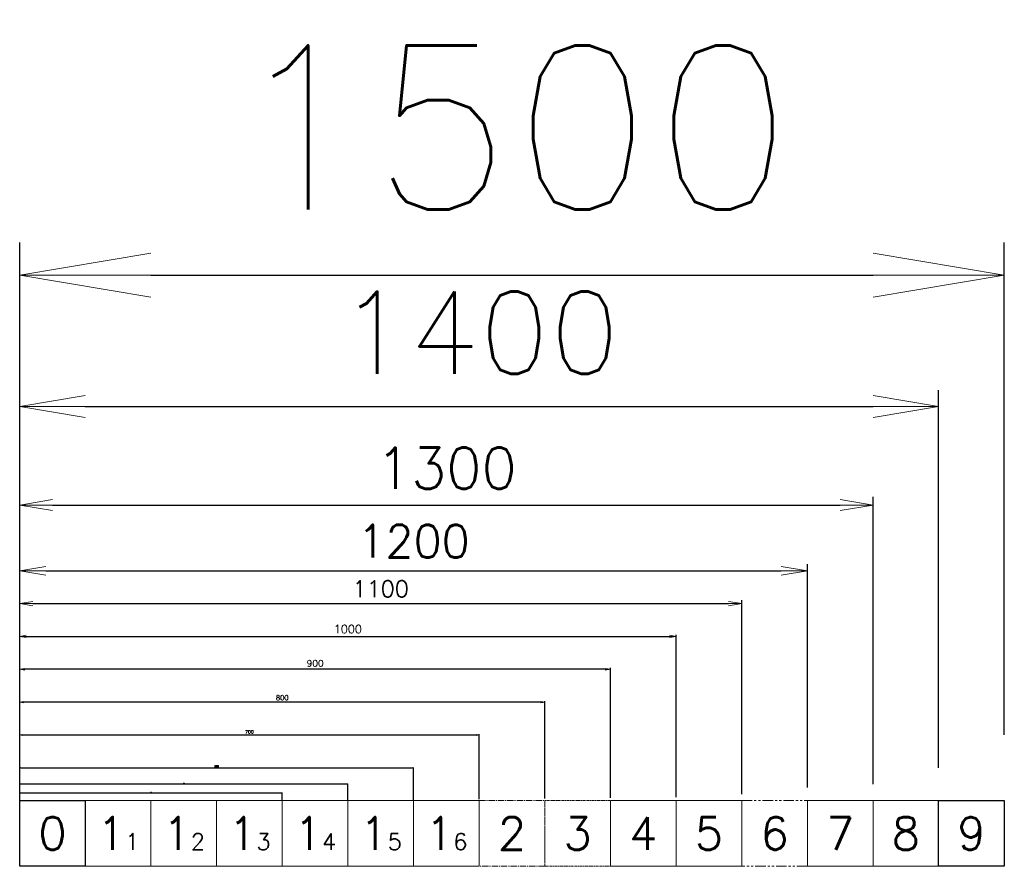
# Model space of a CAD drawing. Extents: x 4518 to 9003, y 4874 to 7824.
# Tile 1 of 8: x 4518 to 6018, y 4874 to 6163. Entities that reach past the tile are written whole.
import ezdxf

# ---------------------------------------------------------------- set-up
doc = ezdxf.new("R2010")
doc.units = 0
doc.header["$LTSCALE"] = 0.5
for name, pattern in [('CENTER2', [28.575, 19.05, -3.175, 3.175, -3.175]), ('HIDDEN2', [4.7625, 3.175, -1.5875]), ('PHANTOM', [63.5, 31.75, -6.35, 6.35, -6.35, 6.35, -6.35])]:
    doc.linetypes.add(name, pattern=pattern)
doc.layers.get('0').update_dxf_attribs({"linetype": 'CONTINUOUS'})
doc.layers.get('DEFPOINTS').update_dxf_attribs({"linetype": 'CONTINUOUS'})
for name, color, linetype, lineweight in [('01-図1', 2, 'CONTINUOUS', 20), ('01-図2', 3, 'CONTINUOUS', 20), ('01-図3', 5, 'CONTINUOUS', 20), ('01-図4', 202, 'CONTINUOUS', 20), ('01-図5', 6, 'CONTINUOUS', 20), ('01-図6', 7, 'CONTINUOUS', 20), ('02-中心線', 1, 'CENTER2', 9), ('03-隠線', 8, 'HIDDEN2', 9), ('04-寸法', 4, 'CONTINUOUS', 9), ('05-細線', 54, 'CONTINUOUS', 9), ('06-想像線', 150, 'PHANTOM', 9), ('07-文字', 7, 'CONTINUOUS', 9), ('08-溶接', 61, 'CONTINUOUS', 9)]:
    doc.layers.add(name, color=color, linetype=linetype, lineweight=lineweight)
doc.layers.add('09-稜線', color=2, linetype='CONTINUOUS')
doc.styles.get("Standard").update_dxf_attribs({"font": 'txt.shx', "bigfont": 'bigfont.shx'})
doc.dimstyles.new('1-0.25', dxfattribs={"dimtxt": 0.5, "dimasz": 0.5, "dimexe": 0.125, "dimexo": 0.25, "dimgap": 0.5, "dimtad": 1, "dimzin": 9, "dimdsep": 46, "dimtxsty": 'Standard', "dimblk1": 'OPEN', "dimblk2": 'OPEN', "dimsah": 1, "dimcen": 0, "dimclrt": 7, "dimadec": 0, "dimazin": 0, "dimtfac": 1, "dimtofl": 0, "dimtmove": 0, "dimatfit": 3, "dimldrblk": 'OPEN', "dimfxl": 1, "dimtolj": 1, "dimtzin": 9, "dimarcsym": 0})
doc.dimstyles.new('1-0.5', dxfattribs={"dimtxt": 1, "dimasz": 1, "dimexe": 0.25, "dimexo": 0.5, "dimgap": 0.5, "dimtad": 1, "dimzin": 9, "dimdsep": 46, "dimtxsty": 'Standard', "dimblk1": 'OPEN', "dimblk2": 'OPEN', "dimsah": 1, "dimcen": 0, "dimclrt": 7, "dimadec": 0, "dimazin": 0, "dimtfac": 1, "dimtofl": 0, "dimtmove": 0, "dimatfit": 3, "dimldrblk": 'OPEN', "dimfxl": 1, "dimtolj": 1, "dimtzin": 9, "dimarcsym": 0})
doc.dimstyles.new('1-1', dxfattribs={"dimtxt": 2.5, "dimasz": 2, "dimexe": 0.5, "dimexo": 1, "dimgap": 1, "dimtad": 1, "dimzin": 9, "dimdsep": 46, "dimtxsty": 'Standard', "dimblk1": 'OPEN', "dimblk2": 'OPEN', "dimsah": 1, "dimcen": 0, "dimclrt": 7, "dimadec": 0, "dimazin": 0, "dimtfac": 0.5, "dimtofl": 0, "dimtmove": 0, "dimatfit": 3, "dimldrblk": 'OPEN', "dimfxl": 1, "dimtolj": 1, "dimtzin": 9, "dimarcsym": 0})
doc.dimstyles.new('1-10', dxfattribs={"dimtxt": 25, "dimasz": 20, "dimexe": 5, "dimexo": 10, "dimgap": 10, "dimtad": 1, "dimdec": 0, "dimzin": 9, "dimdsep": 46, "dimtxsty": 'Standard', "dimblk1": 'OPEN', "dimblk2": 'OPEN', "dimsah": 1, "dimcen": 0, "dimclrt": 7, "dimadec": 0, "dimazin": 0, "dimtfac": 0.5, "dimtdec": 0, "dimtofl": 0, "dimtmove": 0, "dimatfit": 3, "dimldrblk": 'OPEN', "dimfxl": 1, "dimtolj": 1, "dimtzin": 9, "dimarcsym": 0})
doc.dimstyles.new('1-100', dxfattribs={"dimtxt": 250, "dimasz": 200, "dimexe": 50, "dimexo": 100, "dimgap": 100, "dimtad": 1, "dimzin": 9, "dimdsep": 46, "dimtxsty": 'Standard', "dimblk1": 'OPEN', "dimblk2": 'OPEN', "dimsah": 1, "dimcen": 0, "dimclrt": 7, "dimadec": 0, "dimazin": 0, "dimtfac": 0.5, "dimtofl": 0, "dimtmove": 0, "dimatfit": 3, "dimldrblk": 'OPEN', "dimfxl": 1, "dimtolj": 1, "dimtzin": 9, "dimarcsym": 0})
doc.dimstyles.new('1-2', dxfattribs={"dimtxt": 5, "dimasz": 4, "dimexe": 1, "dimexo": 2, "dimgap": 2, "dimtad": 1, "dimzin": 9, "dimdsep": 46, "dimtxsty": 'Standard', "dimblk1": 'OPEN', "dimblk2": 'OPEN', "dimsah": 1, "dimcen": 0, "dimclrt": 7, "dimadec": 0, "dimazin": 0, "dimtfac": 0.5, "dimtofl": 0, "dimtmove": 0, "dimatfit": 3, "dimldrblk": 'OPEN', "dimfxl": 1, "dimtolj": 1, "dimtzin": 9, "dimarcsym": 0})
doc.dimstyles.new('1-20', dxfattribs={"dimtxt": 50, "dimasz": 40, "dimexe": 10, "dimexo": 20, "dimgap": 20, "dimtad": 1, "dimzin": 9, "dimdsep": 46, "dimtxsty": 'Standard', "dimblk1": 'OPEN', "dimblk2": 'OPEN', "dimsah": 1, "dimcen": 0, "dimclrt": 7, "dimadec": 0, "dimazin": 0, "dimtfac": 0.5, "dimtofl": 0, "dimtmove": 0, "dimatfit": 3, "dimldrblk": 'OPEN', "dimfxl": 1, "dimtolj": 1, "dimtzin": 9, "dimarcsym": 0})
doc.dimstyles.new('1-25', dxfattribs={"dimtxt": 62.5, "dimasz": 50, "dimexe": 12.5, "dimexo": 25, "dimgap": 25, "dimtad": 1, "dimzin": 9, "dimdsep": 46, "dimtxsty": 'Standard', "dimblk1": 'OPEN', "dimblk2": 'OPEN', "dimsah": 1, "dimcen": 0, "dimclrt": 7, "dimadec": 0, "dimazin": 0, "dimtfac": 0.5, "dimtofl": 0, "dimtmove": 0, "dimatfit": 3, "dimldrblk": 'OPEN', "dimfxl": 1, "dimtolj": 1, "dimtzin": 9, "dimarcsym": 0})
doc.dimstyles.new('1-3', dxfattribs={"dimtxt": 7.5, "dimasz": 6, "dimexe": 1.5, "dimexo": 3, "dimgap": 3, "dimtad": 1, "dimzin": 9, "dimdsep": 46, "dimtxsty": 'Standard', "dimblk1": 'OPEN', "dimblk2": 'OPEN', "dimsah": 1, "dimcen": 0, "dimclrt": 7, "dimadec": 0, "dimazin": 0, "dimtfac": 0.5, "dimtofl": 0, "dimtmove": 0, "dimatfit": 3, "dimldrblk": 'OPEN', "dimfxl": 1, "dimtolj": 1, "dimtzin": 9, "dimarcsym": 0})
doc.dimstyles.new('1-4', dxfattribs={"dimtxt": 10, "dimasz": 8, "dimexe": 2, "dimexo": 4, "dimgap": 4, "dimtad": 1, "dimzin": 9, "dimdsep": 46, "dimtxsty": 'Standard', "dimblk1": 'OPEN', "dimblk2": 'OPEN', "dimsah": 1, "dimcen": 0, "dimclrt": 7, "dimadec": 0, "dimazin": 0, "dimtfac": 0.5, "dimtofl": 0, "dimtmove": 0, "dimatfit": 3, "dimldrblk": 'OPEN', "dimfxl": 1, "dimtolj": 1, "dimtzin": 9, "dimarcsym": 0})
doc.dimstyles.new('1-5', dxfattribs={"dimtxt": 12.5, "dimasz": 10, "dimexe": 2.5, "dimexo": 5, "dimgap": 5, "dimtad": 1, "dimzin": 9, "dimdsep": 46, "dimtxsty": 'Standard', "dimblk1": 'OPEN', "dimblk2": 'OPEN', "dimsah": 1, "dimcen": 0, "dimclrt": 7, "dimadec": 0, "dimazin": 0, "dimtfac": 0.5, "dimtofl": 0, "dimtmove": 0, "dimatfit": 3, "dimldrblk": 'OPEN', "dimfxl": 1, "dimtolj": 1, "dimtzin": 9, "dimarcsym": 0})
doc.dimstyles.new('1-50', dxfattribs={"dimtxt": 125, "dimasz": 100, "dimexe": 25, "dimexo": 50, "dimgap": 50, "dimtad": 1, "dimzin": 9, "dimdsep": 46, "dimtxsty": 'Standard', "dimblk1": 'OPEN', "dimblk2": 'OPEN', "dimsah": 1, "dimcen": 0, "dimclrt": 7, "dimadec": 0, "dimazin": 0, "dimtfac": 0.5, "dimtofl": 0, "dimtmove": 0, "dimatfit": 3, "dimldrblk": 'OPEN', "dimfxl": 1, "dimtolj": 1, "dimtzin": 9, "dimarcsym": 0})

# ---------------------------------------------------------------- blocks, each defined once
blk = doc.blocks.new('_OPEN')
at = {"color": 0, "linetype": 'ByBlock'}
for p, q in [((-1, 0.1667), (0, 0)), ((0, 0), (-1, -0.1667)), ((0, 0), (-1, 0))]:
    blk.add_line(p, q, dxfattribs=at)
blk = doc.blocks.new('*D7')
at = {"layer": '04-寸法', "color": 0, "lineweight": -2, "transparency": 16777216}
for p, q in [((4518.4, 4974.7), (4518.4, 5024.2)), ((4520.4, 5023.7), (5116.4, 5023.7)), ((5118.4, 4974.7), (5118.4, 5024.2))]:
    blk.add_line(p, q, dxfattribs=at)
at = {"layer": 'DEFPOINTS', "color": 0, "transparency": 16777216}
for p in [(5118.4, 5023.7), (4518.4, 4973.7), (5118.4, 4973.7)]:
    blk.add_point(p, dxfattribs=at)
at = {"layer": '04-寸法', "color": 0, "lineweight": -2, "transparency": 16777216, "xscale": 2, "yscale": 2, "zscale": 2, "rotation": 180}
blk.add_blockref('_OPEN', (4518.4, 5023.7), dxfattribs=at)
at = {"layer": '04-寸法', "color": 0, "lineweight": -2, "transparency": 16777216, "xscale": 2, "yscale": 2, "zscale": 2}
blk.add_blockref('_OPEN', (5118.4, 5023.7), dxfattribs=at)
at = {"layer": '04-寸法', "color": 7, "transparency": 16777216, "insert": (4818.4, 5025.9), "char_height": 2.5, "attachment_point": 5}
blk.add_mtext('\\A1;600', dxfattribs=at)
blk = doc.blocks.new('*D8')
at = {"layer": '04-寸法', "color": 0, "lineweight": -2, "transparency": 16777216}
for p, q in [((4518.4, 4975.7), (4518.4, 5074.7)), ((4522.4, 5073.7), (5214.4, 5073.7)), ((5218.4, 4975.7), (5218.4, 5074.7))]:
    blk.add_line(p, q, dxfattribs=at)
at = {"layer": 'DEFPOINTS', "color": 0, "transparency": 16777216}
for p in [(5218.4, 5073.7), (4518.4, 4973.7), (5218.4, 4973.7)]:
    blk.add_point(p, dxfattribs=at)
at = {"layer": '04-寸法', "color": 0, "lineweight": -2, "transparency": 16777216, "xscale": 4, "yscale": 4, "zscale": 4, "rotation": 180}
blk.add_blockref('_OPEN', (4518.4, 5073.7), dxfattribs=at)
at = {"layer": '04-寸法', "color": 0, "lineweight": -2, "transparency": 16777216, "xscale": 4, "yscale": 4, "zscale": 4}
blk.add_blockref('_OPEN', (5218.4, 5073.7), dxfattribs=at)
at = {"layer": '04-寸法', "color": 7, "transparency": 16777216, "insert": (4868.4, 5078.2), "char_height": 5, "attachment_point": 5}
blk.add_mtext('\\A1;700', dxfattribs=at)
blk = doc.blocks.new('*D9')
at = {"layer": '04-寸法', "color": 0, "lineweight": -2, "transparency": 16777216}
for p, q in [((4518.4, 4978.7), (4518.4, 5226.2)), ((4528.4, 5223.7), (5508.4, 5223.7)), ((5518.4, 4978.7), (5518.4, 5226.2))]:
    blk.add_line(p, q, dxfattribs=at)
at = {"layer": 'DEFPOINTS', "color": 0, "transparency": 16777216}
for p in [(5518.4, 5223.7), (4518.4, 4973.7), (5518.4, 4973.7)]:
    blk.add_point(p, dxfattribs=at)
at = {"layer": '04-寸法', "color": 0, "lineweight": -2, "transparency": 16777216, "xscale": 10, "yscale": 10, "zscale": 10, "rotation": 180}
blk.add_blockref('_OPEN', (4518.4, 5223.7), dxfattribs=at)
at = {"layer": '04-寸法', "color": 0, "lineweight": -2, "transparency": 16777216, "xscale": 10, "yscale": 10, "zscale": 10}
blk.add_blockref('_OPEN', (5518.4, 5223.7), dxfattribs=at)
at = {"layer": '04-寸法', "color": 7, "transparency": 16777216, "insert": (5018.4, 5234.9), "char_height": 12.5, "attachment_point": 5}
blk.add_mtext('\\A1;1000', dxfattribs=at)
blk = doc.blocks.new('*D10')
at = {"layer": '04-寸法', "color": 0, "lineweight": -2, "transparency": 16777216}
for p, q in [((4518.4, 4983.7), (4518.4, 5278.7)), ((4538.4, 5273.7), (5598.4, 5273.7)), ((5618.4, 4983.7), (5618.4, 5278.7))]:
    blk.add_line(p, q, dxfattribs=at)
at = {"layer": 'DEFPOINTS', "color": 0, "transparency": 16777216}
for p in [(5618.4, 5273.7), (4518.4, 4973.7), (5618.4, 4973.7)]:
    blk.add_point(p, dxfattribs=at)
at = {"layer": '04-寸法', "color": 0, "lineweight": -2, "transparency": 16777216, "xscale": 20, "yscale": 20, "zscale": 20, "rotation": 180}
blk.add_blockref('_OPEN', (4518.4, 5273.7), dxfattribs=at)
at = {"layer": '04-寸法', "color": 0, "lineweight": -2, "transparency": 16777216, "xscale": 20, "yscale": 20, "zscale": 20}
blk.add_blockref('_OPEN', (5618.4, 5273.7), dxfattribs=at)
at = {"layer": '04-寸法', "color": 7, "transparency": 16777216, "insert": (5068.4, 5296.2), "char_height": 25, "attachment_point": 5}
blk.add_mtext('\\A1;1100', dxfattribs=at)
blk = doc.blocks.new('*D11')
at = {"layer": '04-寸法', "color": 0, "lineweight": -2, "transparency": 16777216}
for p, q in [((4518.4, 4993.7), (4518.4, 5333.7)), ((5718.4, 4993.7), (5718.4, 5333.7)), ((4558.4, 5323.7), (5678.4, 5323.7))]:
    blk.add_line(p, q, dxfattribs=at)
at = {"layer": 'DEFPOINTS', "color": 0, "transparency": 16777216}
for p in [(5718.4, 5323.7), (4518.4, 4973.7), (5718.4, 4973.7)]:
    blk.add_point(p, dxfattribs=at)
at = {"layer": '04-寸法', "color": 0, "lineweight": -2, "transparency": 16777216, "xscale": 40, "yscale": 40, "zscale": 40, "rotation": 180}
blk.add_blockref('_OPEN', (4518.4, 5323.7), dxfattribs=at)
at = {"layer": '04-寸法', "color": 0, "lineweight": -2, "transparency": 16777216, "xscale": 40, "yscale": 40, "zscale": 40}
blk.add_blockref('_OPEN', (5718.4, 5323.7), dxfattribs=at)
at = {"layer": '04-寸法', "color": 7, "transparency": 16777216, "insert": (5118.4, 5368.7), "char_height": 50, "attachment_point": 5}
blk.add_mtext('\\A1;1200', dxfattribs=at)
blk = doc.blocks.new('*D12')
at = {"layer": '04-寸法', "color": 0, "lineweight": -2, "transparency": 16777216}
for p, q in [((4518.4, 4975.2), (4518.4, 4999.2)), ((4519.4, 4999), (5017.4, 4999)), ((5018.4, 4974.2), (5018.4, 4999.2))]:
    blk.add_line(p, q, dxfattribs=at)
at = {"layer": 'DEFPOINTS', "color": 0, "transparency": 16777216}
for p in [(5018.4, 4999), (4518.4, 4974.7), (5018.4, 4973.7)]:
    blk.add_point(p, dxfattribs=at)
at = {"layer": '04-寸法', "color": 0, "lineweight": -2, "transparency": 16777216, "rotation": 180}
blk.add_blockref('_OPEN', (4518.4, 4999), dxfattribs=at)
at = {"layer": '04-寸法', "color": 0, "lineweight": -2, "transparency": 16777216}
blk.add_blockref('_OPEN', (5018.4, 4999), dxfattribs=at)
at = {"layer": '04-寸法', "color": 7, "transparency": 16777216, "insert": (4768.4, 5000), "char_height": 1, "attachment_point": 5}
blk.add_mtext('\\A1;500', dxfattribs=at)
blk = doc.blocks.new('*D13')
at = {"layer": '04-寸法', "color": 0, "lineweight": -2, "transparency": 16777216}
for p, q in [((4518.4, 4973.9), (4518.4, 4985.8)), ((4518.9, 4985.6), (4917.9, 4985.6)), ((4918.4, 4973.9), (4918.4, 4985.8))]:
    blk.add_line(p, q, dxfattribs=at)
at = {"layer": 'DEFPOINTS', "color": 0, "transparency": 16777216}
for p in [(4918.4, 4985.6), (4518.4, 4973.7), (4918.4, 4973.7)]:
    blk.add_point(p, dxfattribs=at)
at = {"layer": '04-寸法', "color": 0, "lineweight": -2, "transparency": 16777216, "xscale": 0.5, "yscale": 0.5, "zscale": 0.5, "rotation": 180}
blk.add_blockref('_OPEN', (4518.4, 4985.6), dxfattribs=at)
at = {"layer": '04-寸法', "color": 0, "lineweight": -2, "transparency": 16777216, "xscale": 0.5, "yscale": 0.5, "zscale": 0.5}
blk.add_blockref('_OPEN', (4918.4, 4985.6), dxfattribs=at)
at = {"layer": '04-寸法', "color": 7, "transparency": 16777216, "insert": (4718.4, 4986.4), "char_height": 0.5, "attachment_point": 5}
blk.add_mtext('\\A1;400', dxfattribs=at)
blk = doc.blocks.new('*D14')
at = {"layer": '04-寸法', "color": 0, "lineweight": -2, "transparency": 16777216}
for p, q in [((4518.4, 4998.7), (4518.4, 5436.2)), ((5818.4, 4998.7), (5818.4, 5436.2)), ((4568.4, 5423.7), (5768.4, 5423.7))]:
    blk.add_line(p, q, dxfattribs=at)
at = {"layer": 'DEFPOINTS', "color": 0, "transparency": 16777216}
for p in [(5818.4, 5423.7), (4518.4, 4973.7), (5818.4, 4973.7)]:
    blk.add_point(p, dxfattribs=at)
at = {"layer": '04-寸法', "color": 0, "lineweight": -2, "transparency": 16777216, "xscale": 50, "yscale": 50, "zscale": 50, "rotation": 180}
blk.add_blockref('_OPEN', (4518.4, 5423.7), dxfattribs=at)
at = {"layer": '04-寸法', "color": 0, "lineweight": -2, "transparency": 16777216, "xscale": 50, "yscale": 50, "zscale": 50}
blk.add_blockref('_OPEN', (5818.4, 5423.7), dxfattribs=at)
at = {"layer": '04-寸法', "color": 7, "transparency": 16777216, "insert": (5168.4, 5479.9), "char_height": 62.5, "attachment_point": 5}
blk.add_mtext('\\A1;1300', dxfattribs=at)
blk = doc.blocks.new('*D15')
at = {"layer": '04-寸法', "color": 0, "lineweight": -2, "transparency": 16777216}
for p, q in [((4518.4, 5023.7), (4518.4, 5598.7)), ((5918.4, 5023.7), (5918.4, 5598.7)), ((4618.4, 5573.7), (5818.4, 5573.7))]:
    blk.add_line(p, q, dxfattribs=at)
at = {"layer": 'DEFPOINTS', "color": 0, "transparency": 16777216}
for p in [(5918.4, 5573.7), (4518.4, 4973.7), (5918.4, 4973.7)]:
    blk.add_point(p, dxfattribs=at)
at = {"layer": '04-寸法', "color": 0, "lineweight": -2, "transparency": 16777216, "xscale": 100, "yscale": 100, "zscale": 100, "rotation": 180}
blk.add_blockref('_OPEN', (4518.4, 5573.7), dxfattribs=at)
at = {"layer": '04-寸法', "color": 0, "lineweight": -2, "transparency": 16777216, "xscale": 100, "yscale": 100, "zscale": 100}
blk.add_blockref('_OPEN', (5918.4, 5573.7), dxfattribs=at)
at = {"layer": '04-寸法', "color": 7, "transparency": 16777216, "insert": (5218.4, 5686.2), "char_height": 125, "attachment_point": 5}
blk.add_mtext('\\A1;1400', dxfattribs=at)
blk = doc.blocks.new('*D16')
at = {"layer": '04-寸法', "color": 0, "lineweight": -2, "transparency": 16777216}
for p, q in [((4518.4, 5073.7), (4518.4, 5823.7)), ((6018.4, 5073.7), (6018.4, 5823.7)), ((4718.4, 5773.7), (5818.4, 5773.7))]:
    blk.add_line(p, q, dxfattribs=at)
at = {"layer": 'DEFPOINTS', "color": 0, "transparency": 16777216}
for p in [(6018.4, 5773.7), (4518.4, 4973.7), (6018.4, 4973.7)]:
    blk.add_point(p, dxfattribs=at)
at = {"layer": '04-寸法', "color": 0, "lineweight": -2, "transparency": 16777216, "xscale": 200, "yscale": 200, "zscale": 200, "rotation": 180}
blk.add_blockref('_OPEN', (4518.4, 5773.7), dxfattribs=at)
at = {"layer": '04-寸法', "color": 0, "lineweight": -2, "transparency": 16777216, "xscale": 200, "yscale": 200, "zscale": 200}
blk.add_blockref('_OPEN', (6018.4, 5773.7), dxfattribs=at)
at = {"layer": '04-寸法', "color": 7, "transparency": 16777216, "insert": (5268.4, 5998.7), "char_height": 250, "attachment_point": 5}
blk.add_mtext('\\A1;1500', dxfattribs=at)
blk = doc.blocks.new('*D17')
at = {"layer": '04-寸法', "color": 0, "lineweight": -2, "transparency": 16777216}
for p, q in [((4518.4, 4977.7), (4518.4, 5175.7)), ((5418.4, 4977.7), (5418.4, 5175.7)), ((5410.4, 5173.7), (4526.4, 5173.7))]:
    blk.add_line(p, q, dxfattribs=at)
at = {"layer": 'DEFPOINTS', "color": 0, "transparency": 16777216}
for p in [(4518.4, 5173.7), (4518.4, 4973.7), (5418.4, 4973.7)]:
    blk.add_point(p, dxfattribs=at)
at = {"layer": '04-寸法', "color": 0, "lineweight": -2, "transparency": 16777216, "xscale": 8, "yscale": 8, "zscale": 8, "rotation": 180}
blk.add_blockref('_OPEN', (4518.4, 5173.7), dxfattribs=at)
at = {"layer": '04-寸法', "color": 0, "lineweight": -2, "transparency": 16777216, "xscale": 8, "yscale": 8, "zscale": 8}
blk.add_blockref('_OPEN', (5418.4, 5173.7), dxfattribs=at)
at = {"layer": '04-寸法', "color": 7, "transparency": 16777216, "insert": (4968.4, 5182.7), "char_height": 10, "attachment_point": 5}
blk.add_mtext('\\A1;900', dxfattribs=at)
blk = doc.blocks.new('*D18')
at = {"layer": '04-寸法', "color": 0, "lineweight": -2, "transparency": 16777216}
for p, q in [((4518.4, 4976.7), (4518.4, 5125.2)), ((5312.4, 5123.7), (4524.4, 5123.7)), ((5318.4, 4976.7), (5318.4, 5125.2))]:
    blk.add_line(p, q, dxfattribs=at)
at = {"layer": 'DEFPOINTS', "color": 0, "transparency": 16777216}
for p in [(4518.4, 5123.7), (4518.4, 4973.7), (5318.4, 4973.7)]:
    blk.add_point(p, dxfattribs=at)
at = {"layer": '04-寸法', "color": 0, "lineweight": -2, "transparency": 16777216, "xscale": 6, "yscale": 6, "zscale": 6, "rotation": 180}
blk.add_blockref('_OPEN', (4518.4, 5123.7), dxfattribs=at)
at = {"layer": '04-寸法', "color": 0, "lineweight": -2, "transparency": 16777216, "xscale": 6, "yscale": 6, "zscale": 6}
blk.add_blockref('_OPEN', (5318.4, 5123.7), dxfattribs=at)
at = {"layer": '04-寸法', "color": 7, "transparency": 16777216, "insert": (4918.4, 5130.4), "char_height": 7.5, "attachment_point": 5}
blk.add_mtext('\\A1;800', dxfattribs=at)

msp = doc.modelspace()

# ---------------------------------------------------------------- linework, layer by layer
msp.add_lwpolyline([(4518.408, 4973.682), (4618.408, 4973.682), (4618.408, 4873.682), (4518.408, 4873.682)], close=True)
at = {"layer": '01-図1'}
msp.add_lwpolyline([(4618.408, 4973.682), (4718.408, 4973.682), (4718.408, 4873.682), (4618.408, 4873.682)], close=True, dxfattribs=at)
at = {"layer": '01-図2'}
msp.add_lwpolyline([(4718.408, 4973.682), (4818.408, 4973.682), (4818.408, 4873.682), (4718.408, 4873.682)], close=True, dxfattribs=at)
at = {"layer": '01-図3'}
msp.add_lwpolyline([(4818.408, 4973.682), (4918.408, 4973.682), (4918.408, 4873.682), (4818.408, 4873.682)], close=True, dxfattribs=at)
at = {"layer": '01-図4'}
msp.add_lwpolyline([(4918.408, 4973.682), (5018.408, 4973.682), (5018.408, 4873.682), (4918.408, 4873.682)], close=True, dxfattribs=at)
at = {"layer": '01-図5'}
msp.add_lwpolyline([(5018.408, 4973.682), (5118.408, 4973.682), (5118.408, 4873.682), (5018.408, 4873.682)], close=True, dxfattribs=at)
at = {"layer": '01-図6'}
msp.add_lwpolyline([(5118.408, 4973.682), (5218.408, 4973.682), (5218.408, 4873.682), (5118.408, 4873.682)], close=True, dxfattribs=at)
at = {"layer": '02-中心線'}
msp.add_lwpolyline([(5218.408, 4973.682), (5318.408, 4973.682), (5318.408, 4873.682), (5218.408, 4873.682)], close=True, dxfattribs=at)
at = {"layer": '03-隠線'}
msp.add_lwpolyline([(5318.408, 4973.682), (5418.408, 4973.682), (5418.408, 4873.682), (5318.408, 4873.682)], close=True, dxfattribs=at)
at = {"layer": '04-寸法'}
msp.add_lwpolyline([(5418.408, 4973.682), (5518.408, 4973.682), (5518.408, 4873.682), (5418.408, 4873.682)], close=True, dxfattribs=at)
at = {"layer": '05-細線'}
msp.add_lwpolyline([(5518.408, 4973.682), (5618.408, 4973.682), (5618.408, 4873.682), (5518.408, 4873.682)], close=True, dxfattribs=at)
at = {"layer": '06-想像線'}
msp.add_lwpolyline([(5618.408, 4973.682), (5718.408, 4973.682), (5718.408, 4873.682), (5618.408, 4873.682)], close=True, dxfattribs=at)
at = {"layer": '07-文字'}
msp.add_lwpolyline([(5718.408, 4973.682), (5818.408, 4973.682), (5818.408, 4873.682), (5718.408, 4873.682)], close=True, dxfattribs=at)
at = {"layer": '08-溶接'}
msp.add_lwpolyline([(5818.408, 4973.682), (5918.408, 4973.682), (5918.408, 4873.682), (5818.408, 4873.682)], close=True, dxfattribs=at)
at = {"layer": '09-稜線'}
msp.add_lwpolyline([(5918.408, 4973.682), (6018.408, 4973.682), (6018.408, 4873.682), (5918.408, 4873.682)], close=True, dxfattribs=at)

# ---------------------------------------------------------------- texts
at = {"insert": (4568.408, 4923.682), "char_height": 50, "width": 75.9807, "attachment_point": 5}
msp.add_mtext('0', dxfattribs=at)
at = {"layer": '01-図1', "insert": (4668.408, 4923.682), "char_height": 50, "width": 75.9807, "attachment_point": 5}
msp.add_mtext('1{\\H0.5x;1}', dxfattribs=at)
at = {"layer": '01-図2', "insert": (4768.408, 4923.682), "char_height": 50, "width": 75.9807, "attachment_point": 5}
msp.add_mtext('1{\\H0.5x;2}', dxfattribs=at)
at = {"layer": '01-図3', "insert": (4868.408, 4923.682), "char_height": 50, "width": 75.9807, "attachment_point": 5}
msp.add_mtext('1{\\H0.5x;3}', dxfattribs=at)
at = {"layer": '01-図4', "insert": (4968.408, 4923.682), "char_height": 50, "width": 75.9807, "attachment_point": 5}
msp.add_mtext('1{\\H0.5x;4}', dxfattribs=at)
at = {"layer": '01-図5', "insert": (5068.408, 4923.682), "char_height": 50, "width": 75.9807, "attachment_point": 5}
msp.add_mtext('1{\\H0.5x;5}', dxfattribs=at)
at = {"layer": '01-図6', "insert": (5168.408, 4923.682), "char_height": 50, "width": 75.9807, "attachment_point": 5}
msp.add_mtext('1{\\H0.5x;6}', dxfattribs=at)
at = {"layer": '02-中心線', "insert": (5268.408, 4923.682), "char_height": 50, "width": 75.9807, "attachment_point": 5}
msp.add_mtext('2', dxfattribs=at)
at = {"layer": '03-隠線', "insert": (5368.408, 4923.682), "char_height": 50, "width": 75.9807, "attachment_point": 5}
msp.add_mtext('3', dxfattribs=at)
at = {"layer": '04-寸法', "insert": (5468.408, 4923.682), "char_height": 50, "width": 75.9807, "attachment_point": 5}
msp.add_mtext('4', dxfattribs=at)
at = {"layer": '05-細線', "insert": (5568.408, 4923.682), "char_height": 50, "width": 75.9807, "attachment_point": 5}
msp.add_mtext('5', dxfattribs=at)
at = {"layer": '06-想像線', "insert": (5668.408, 4923.682), "char_height": 50, "width": 75.9807, "attachment_point": 5}
msp.add_mtext('6', dxfattribs=at)
at = {"layer": '07-文字', "insert": (5768.408, 4923.682), "char_height": 50, "width": 75.9807, "attachment_point": 5}
msp.add_mtext('7', dxfattribs=at)
at = {"layer": '08-溶接', "insert": (5868.408, 4923.682), "char_height": 50, "width": 75.9807, "attachment_point": 5}
msp.add_mtext('8', dxfattribs=at)
at = {"layer": '09-稜線', "insert": (5968.408, 4923.682), "char_height": 50, "width": 75.9807, "attachment_point": 5}
msp.add_mtext('9', dxfattribs=at)

# ---------------------------------------------------------------- dimensions: what is measured, and where the dimension line sits
at = {"layer": '04-寸法'}
for base, p1, p2, dimstyle, picture, middle in [((6018.408, 5773.682), (4518.408, 4973.682), (6018.408, 4973.682), '1-100', '*D16', (5268.408, 5998.682)), ((5918.408, 5573.682), (4518.408, 4973.682), (5918.408, 4973.682), '1-50', '*D15', (5218.408, 5686.182)), ((5818.408, 5423.682), (4518.408, 4973.682), (5818.408, 4973.682), '1-25', '*D14', (5168.408, 5479.932)), ((4518.408, 5173.682), (5418.408, 4973.682), (4518.408, 4973.682), '1-4', '*D17', (4968.408, 5182.682)), ((4518.408, 5123.682), (5318.408, 4973.682), (4518.408, 4973.682), '1-3', '*D18', (4918.408, 5130.432)), ((5018.408, 4998.955), (4518.408, 4974.682), (5018.408, 4973.682), '1-0.5', '*D12', (4768.408, 4999.955))]:
    dim = msp.add_linear_dim(base=base, p1=p1, p2=p2, dimstyle=dimstyle, dxfattribs=at)
    dim.commit()
    dim.dimension.update_dxf_attribs({"geometry": picture, "text_midpoint": middle})
for base, p2, dimstyle, picture, middle in [((5718.408, 5323.682), (5718.408, 4973.682), '1-20', '*D11', (5118.408, 5323.682)), ((5618.408, 5273.682), (5618.408, 4973.682), '1-10', '*D10', (5068.408, 5273.682)), ((5518.408, 5223.682), (5518.408, 4973.682), '1-5', '*D9', (5018.408, 5223.682)), ((5218.408, 5073.682), (5218.408, 4973.682), '1-2', '*D8', (4868.408, 5073.682)), ((5118.408, 5023.682), (5118.408, 4973.682), '1-1', '*D7', (4818.408, 5023.682)), ((4918.408, 4985.645), (4918.408, 4973.682), '1-0.25', '*D13', (4718.408, 4985.645))]:
    dim = msp.add_linear_dim(base=base, p1=(4518.408, 4973.682), p2=p2, dimstyle=dimstyle, dxfattribs=at)
    dim.commit()
    dim.dimension.update_dxf_attribs({"geometry": picture, "text_midpoint": middle, "dimtype": 160})

doc.saveas('drawing.dxf')
